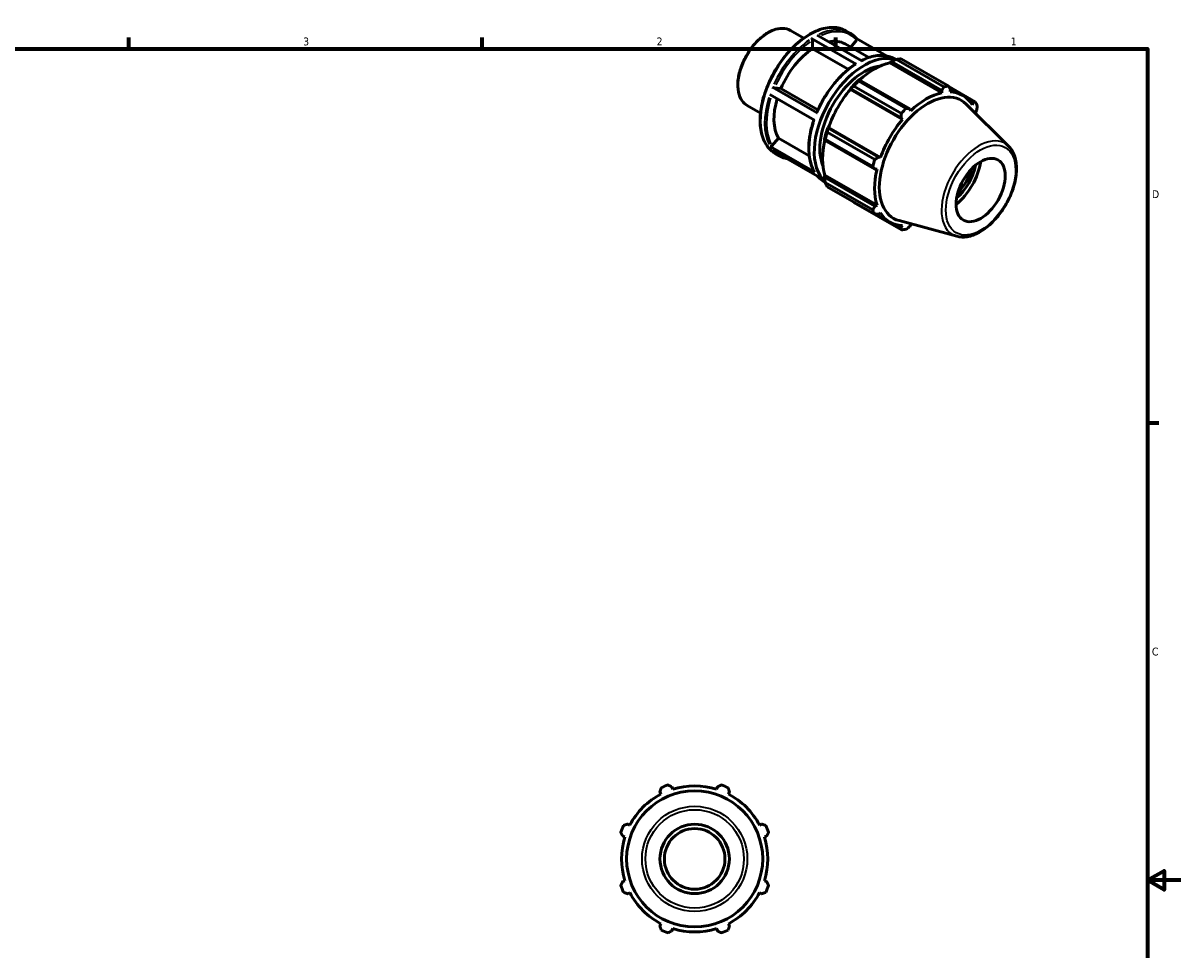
# Model space of a CAD drawing. Header units: inches. Extents: x -1.8 to 36.8, y -2.4 to 21.4.
# Tile 4 of 4: x 20 to 33.9, y 10.2 to 21.3. Entities that reach past the tile are written whole.
import ezdxf

# ---------------------------------------------------------------- set-up
doc = ezdxf.new("R2010")
doc.units = ezdxf.units.IN
doc.header["$MEASUREMENT"] = 0
for name, color, linetype, lineweight in [('Border (ANSI)', 7, 'Continuous', 70), ('Visible (ANSI)', 7, 'Continuous', 50), ('Visible Narrow (ANSI)', 7, 'Continuous', 35)]:
    doc.layers.add(name, color=color, linetype=linetype, lineweight=lineweight)
doc.styles.add('Note Text (ANSI)', font='tahoma.ttf')

# ---------------------------------------------------------------- blocks, each defined once
blk = doc.blocks.new('Borders Default Border')
at = {"layer": 'Border (ANSI)'}
for p, q in [((21.25, 21), (21.25, 21.134)), ((25.5, 21), (25.5, 21.134)), ((29.75, 21), (29.75, 21.134)), ((33.5, 16.5), (33.634, 16.5))]:
    blk.add_line(p, q, dxfattribs=at)
at = {"layer": 'Border (ANSI)', "flags": 128}
for points in [[(0.5, 1), (0.5, 21), (33.5, 21), (33.5, 1), (0.5, 1)], [(33.9, 11), (33.5, 11), (33.7, 11.115), (33.7, 10.885), (33.5, 11)]]:
    blk.add_lwpolyline(points, dxfattribs=at)
at = {"layer": 'Border (ANSI)', "color": 5, "true_color": 0x0000ff, "char_height": 0.0945, "attachment_point": 7, "style": 'Note Text (ANSI)'}
for s, insert in [('3', (23.346, 21.038)), ('2', (27.596, 21.04)), ('1', (31.854, 21.04)), ('D', (33.553, 19.203)), ('C', (33.552, 13.701))]:
    blk.add_mtext(s, dxfattribs=dict(at, insert=insert))

msp = doc.modelspace()

# ---------------------------------------------------------------- linework, layer by layer
at = {"layer": 'Visible (ANSI)'}
for p, q in [((29.2046, 21.2184), (29.3644, 21.1264)), ((29.5267, 21.1616), (30.0622, 20.8532)), ((29.8713, 21.2153), (29.9209, 21.1867)), ((29.9954, 20.8143), (29.4599, 21.1227)), ((29.4717, 20.9998), (29.4717, 21.1022)), ((29.8619, 21.0571), (30.1461, 20.8935)), ((29.931, 21.0173), (29.9996, 21.1026)), ((30.3602, 20.9136), (29.9996, 21.1212)), ((29.9012, 20.7524), (29.4717, 20.9998)), ((30.3998, 20.83), (30.4018, 20.8385)), ((30.3998, 20.83), (31.0258, 20.4695)), ((30.4018, 20.8385), (30.4192, 20.8479)), ((30.4192, 20.8479), (31.0253, 20.4988)), ((30.4564, 20.8783), (30.4729, 20.8688)), ((31.05, 20.5426), (30.4793, 20.8713)), ((30.5376, 20.8769), (31.1083, 20.5483)), ((30.0334, 20.6257), (30.024, 20.621)), ((30.0267, 20.6107), (30.5975, 20.282)), ((30.6395, 20.2766), (30.0334, 20.6257)), ((28.9914, 20.5364), (29.5269, 20.228)), ((29.0134, 20.5287), (29.0901, 20.5216)), ((29.0901, 20.5216), (29.5356, 20.2651)), ((29.9229, 20.5143), (29.9301, 20.5167)), ((29.926, 20.5092), (29.9229, 20.5143)), ((29.926, 20.5092), (30.552, 20.1487)), ((29.9301, 20.5167), (30.5362, 20.1677)), ((30.5391, 20.2205), (29.9684, 20.5491)), ((31.0253, 20.4988), (31.0258, 20.4695)), ((31.4283, 20.3626), (31.1094, 20.5462)), ((31.1176, 20.5303), (31.2775, 20.4382)), ((31.1259, 20.4792), (31.1286, 20.5088)), ((29.4938, 20.1418), (28.9583, 20.4502)), ((31.8294, 19.8284), (31.3183, 20.3341)), ((31.3492, 20.3806), (31.4014, 20.3505)), ((31.4014, 20.3505), (31.3902, 20.3258)), ((28.6851, 20.3163), (28.8449, 20.2243)), ((30.6521, 20.2542), (30.6395, 20.2766)), ((31.4316, 20.234), (31.4442, 20.2557)), ((29.6573, 20.0442), (29.6558, 20.0516)), ((29.6558, 20.0516), (29.6617, 20.0515)), ((29.6617, 20.0515), (30.2877, 19.6909)), ((30.5362, 20.1677), (30.552, 20.1487)), ((28.9832, 19.8305), (29.0599, 19.9258)), ((29.0599, 19.9258), (29.4311, 19.7121)), ((29.6139, 19.9105), (29.6145, 19.9001)), ((30.195, 19.5849), (29.6243, 19.9136)), ((29.6484, 19.9949), (30.2192, 19.6663)), ((30.2634, 19.6952), (29.6573, 20.0442)), ((28.9611, 19.8245), (29.4967, 19.5161)), ((29.5304, 19.4688), (28.9948, 19.7772)), ((29.6145, 19.9001), (30.2206, 19.5511)), ((29.0225, 19.7412), (29.072, 19.7127)), ((30.2877, 19.6909), (30.2634, 19.6952)), ((30.2206, 19.5511), (30.2463, 19.5514)), ((29.6076, 19.4043), (29.6235, 19.3951)), ((29.6139, 19.4738), (29.6202, 19.4798)), ((29.6145, 19.4541), (29.6139, 19.4738)), ((30.2206, 19.105), (29.6145, 19.4541)), ((29.6202, 19.4798), (30.2463, 19.1193)), ((29.6243, 19.3904), (30.195, 19.0617)), ((30.2192, 19.0082), (29.6484, 19.3368)), ((29.9684, 19.1511), (30.5391, 18.8225)), ((30.2463, 19.1193), (30.2206, 19.105)), ((30.2372, 19.009), (30.4004, 18.915)), ((30.2634, 19.0102), (30.2877, 19.0274)), ((30.5362, 18.8519), (30.4827, 18.8827)), ((31.2049, 18.7438), (30.5109, 18.932)), ((30.552, 18.874), (30.5362, 18.8519)), ((30.6395, 18.8619), (30.6521, 18.8838)), ((27.7893, 12.0947), (27.7807, 12.1218)), ((28.3263, 12.1218), (28.3178, 12.0947)), ((27.6346, 12.0612), (27.6477, 12.0361)), ((28.4593, 12.0361), (28.4724, 12.0612)), ((27.274, 11.6624), (27.2488, 11.6754)), ((28.8582, 11.6754), (28.8331, 11.6624)), ((27.1883, 11.5293), (27.2154, 11.5208)), ((28.8917, 11.5208), (28.9187, 11.5293)), ((27.2154, 10.9923), (27.1883, 10.9837)), ((28.9187, 10.9837), (28.8917, 10.9923)), ((27.2488, 10.8376), (27.274, 10.8507)), ((28.8331, 10.8507), (28.8582, 10.8376)), ((27.6477, 10.477), (27.6346, 10.4518)), ((28.4724, 10.4518), (28.4593, 10.477)), ((27.7807, 10.3913), (27.7893, 10.4184)), ((28.3178, 10.4184), (28.3263, 10.3913))]:
    msp.add_line(p, q, dxfattribs=at)
for radius in [0.8183, 0.4173, 0.3643]:
    msp.add_circle((28.0535, 11.2565), radius, dxfattribs=at)
for radius, start, end in [(0.945, 109.79198, 115.20802), (0.8788, 72.5, 107.5), (0.945, 64.79198, 70.20802), (0.8788, 117.5, 152.5), (0.8788, 27.5, 62.5), (0.945, 154.79198, 160.20802), (0.945, 19.79198, 25.20802), (0.8788, 162.5, 197.5), (0.8789, 342.5, 17.5), (0.945, 199.79198, 205.20802), (0.945, 334.79198, 340.20802), (0.8788, 207.5, 242.5), (0.8788, 297.5, 332.5), (0.945, 244.79198, 250.20802), (0.8789, 252.5, 287.5), (0.945, 289.79198, 295.20802)]:
    msp.add_arc((28.0535, 11.2565), radius, start, end, dxfattribs=at)
for centre, major_axis, start_param, end_param in [((29.5082, 20.4429), (0.3537, 0.6142), 0, 0.4696912), ((29.5082, 20.4429), (-0.3537, -0.6142), 3.9980676, 4.9118302), ((30.0933, 20.106), (0.4244, 0.737), 0.1146938, 3.025385), ((30.0933, 20.106), (-0.3773, -0.6551), 3.551452, 5.8733259), ((30.2129, 20.0371), (0.4386, 0.7616), 0.4780318, 1.0719493), ((30.253, 20.014), (0.4716, 0.8189), 0.3435016, 0.4380292), ((30.2129, 20.0371), (-0.4433, -0.7698), 4.2304897, 4.4050227), ((30.253, 20.014), (0.4716, 0.8189), 1.1288997, 1.2234273), ((30.2129, 20.0371), (0.4386, 0.7616), 1.26343, 1.8742952), ((30.8528, 19.6686), (0.4084, 0.7092), 6.1320197, 9.5759436), ((30.8389, 19.6766), (-0.4386, -0.7616), 3.6196245, 4.2304897), ((30.8237, 19.6854), (0.4716, 0.8189), 0.3435016, 0.4380292), ((30.8389, 19.6766), (0.4386, 0.7616), 5.975819, 6.5866842), ((29.5082, 20.4429), (-0.3537, -0.6142), 5.1003126, 5.9590278), ((30.8237, 19.6854), (0.4716, 0.8189), 5.8412887, 5.9358163), ((30.8237, 19.6854), (-0.4716, -0.8189), 4.2704924, 4.36502), ((30.8389, 19.6766), (0.4386, 0.7616), 5.7720634, 5.8012861), ((30.2129, 20.0371), (-0.4433, -0.7698), 5.0158879, 5.1904208), ((30.8389, 19.6766), (-0.4386, -0.7616), 4.4050227, 5.0158879), ((30.253, 20.014), (0.4716, 0.8189), 1.9142979, 2.0088255), ((30.2129, 20.0371), (0.4386, 0.7616), 2.0656152, 2.6596934), ((30.8237, 19.6854), (-0.4716, -0.8189), 5.0558906, 5.1504181), ((31.1271, 19.5107), (0.2631, 0.4569), 4.1155458, 5.3092322), ((30.8389, 19.6766), (-0.4386, -0.7616), 5.1904208, 5.8012861), ((31.1271, 19.5107), (0.2208, 0.3833), 4.1736975, 5.2510805), ((31.1094, 19.5209), (-0.2083, -0.3616), 1.160232, 1.9813606), ((30.253, 20.014), (-0.4716, -0.8189), 5.8412887, 5.9358163), ((30.8237, 19.6854), (-0.4716, -0.8189), 5.8412887, 5.9358163), ((30.8389, 19.6766), (-0.4386, -0.7616), 5.975819, 6.5866842), ((30.8237, 19.6854), (-0.4716, -0.8189), 0.3435016, 0.4380292), ((30.8389, 19.6766), (0.4386, 0.7616), 3.6196245, 3.6527146)]:
    msp.add_ellipse(centre, major_axis=major_axis, ratio=0.5780931, start_param=start_param, end_param=end_param, dxfattribs=at)
msp.add_ellipse((31.4928, 19.3001), major_axis=(0.2083, 0.3616), ratio=0.5780931, dxfattribs=at)
for points, knots in [([(29.2046, 21.2184), (29.1768, 21.2344), (29.1447, 21.2431), (29.0751, 21.2451), (29.0373, 21.238), (28.9593, 21.2085), (28.919, 21.1856), (28.8406, 21.1263), (28.8025, 21.0899), (28.7327, 21.0076), (28.7008, 20.9617), (28.6464, 20.865), (28.6238, 20.8142), (28.5902, 20.7126), (28.5791, 20.6618), (28.5698, 20.5652), (28.5716, 20.5194), (28.5882, 20.4375), (28.6031, 20.4014), (28.6408, 20.3488), (28.6614, 20.3299), (28.6851, 20.3163)], [5.4997209, 5.4997209, 5.4997209, 5.4997209, 5.8008102, 5.8008102, 6.1138493, 6.1138493, 6.4380496, 6.4380496, 6.763359, 6.763359, 7.0877653, 7.0877653, 7.4118085, 7.4118085, 7.7362968, 7.7362968, 8.0616748, 8.0616748, 8.3853139, 8.3853139, 8.6413135, 8.6413135, 8.6413135, 8.6413135]), ([(29.8713, 21.2153), (29.8259, 21.2414), (29.7734, 21.2553), (29.6593, 21.2575), (29.5974, 21.2453), (29.47, 21.1956), (29.4045, 21.1576), (29.2771, 21.06), (29.2153, 21.0003), (29.1017, 20.8654), (29.0499, 20.7902), (28.9614, 20.6319), (28.9247, 20.5488), (28.8701, 20.383), (28.8522, 20.3002), (28.8372, 20.1431), (28.8401, 20.0689), (28.8669, 19.9365), (28.8908, 19.8783), (28.9513, 19.7936), (28.9844, 19.7631), (29.0225, 19.7412)], [5.4997209, 5.4997209, 5.4997209, 5.4997209, 5.8077969, 5.8077969, 6.1238415, 6.1238415, 6.4465442, 6.4465442, 6.7697662, 6.7697662, 7.0924316, 7.0924316, 7.4148843, 7.4148843, 7.7376136, 7.7376136, 8.0608945, 8.0608945, 8.3831946, 8.3831946, 8.6413135, 8.6413135, 8.6413135, 8.6413135]), ([(30.0008, 21.1198), (29.9962, 21.1253), (29.9914, 21.1305), (29.9816, 21.1406), (29.9765, 21.1455), (29.9661, 21.1548), (29.9608, 21.1593), (29.9498, 21.1678), (29.9442, 21.1719), (29.9327, 21.1796), (29.9268, 21.1833), (29.9209, 21.1867)], [5.29685892, 5.29685892, 5.29685892, 5.29685892, 5.3374313, 5.3374313, 5.37800369, 5.37800369, 5.41857608, 5.41857608, 5.45914847, 5.45914847, 5.49972085, 5.49972085, 5.49972085, 5.49972085]), ([(29.4599, 21.1227), (29.4613, 21.1219), (29.463, 21.1205), (29.4657, 21.1176), (29.4672, 21.1157), (29.4692, 21.1121), (29.4702, 21.1099), (29.4713, 21.1061), (29.4717, 21.1039), (29.4717, 21.1022)], [0, 0, 0, 0, 0.01568881, 0.01568881, 0.03139247, 0.03139247, 0.047114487, 0.047114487, 0.062852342, 0.062852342, 0.062852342, 0.062852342]), ([(30.0008, 21.1198), (30.0012, 21.1194), (30.0015, 21.119), (30.0026, 21.1172), (30.0032, 21.1154), (30.0035, 21.1119), (30.0032, 21.1098), (30.002, 21.1063), (30.0008, 21.1042), (29.9996, 21.1026)], [0.010999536, 0.010999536, 0.010999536, 0.010999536, 0.01568881, 0.01568881, 0.03139247, 0.03139247, 0.047114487, 0.047114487, 0.062852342, 0.062852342, 0.062852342, 0.062852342]), ([(30.4564, 20.8783), (30.4348, 20.8908), (30.4116, 20.9005), (30.3626, 20.9142), (30.3369, 20.9181), (30.2837, 20.9203), (30.2562, 20.9186), (30.1999, 20.9095), (30.1711, 20.9021), (30.1141, 20.8824), (30.0858, 20.8703), (30.0576, 20.8559)], [5.49972085, 5.49972085, 5.49972085, 5.49972085, 5.6462906, 5.6462906, 5.79286036, 5.79286036, 5.93943011, 5.93943011, 6.08599986, 6.08599986, 6.22688881, 6.22688881, 6.22688881, 6.22688881]), ([(29.9869, 20.815), (29.9494, 20.7908), (29.9123, 20.7627), (29.84, 20.6998), (29.8047, 20.665), (29.7372, 20.5898), (29.7049, 20.5494), (29.6445, 20.4645), (29.6163, 20.4199), (29.565, 20.3281), (29.5418, 20.2809), (29.5216, 20.2331)], [0.06120104, 0.06120104, 0.06120104, 0.06120104, 0.24824903, 0.24824903, 0.43529703, 0.43529703, 0.62234502, 0.62234502, 0.80939301, 0.80939301, 0.99644101, 0.99644101, 0.99644101, 0.99644101]), ([(29.9869, 20.815), (29.9869, 20.815), (29.987, 20.8151), (29.9881, 20.8157), (29.9896, 20.816), (29.9923, 20.8157), (29.994, 20.8151), (29.9954, 20.8143)], [0.218875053, 0.218875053, 0.218875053, 0.218875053, 0.220021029, 0.220021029, 0.235724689, 0.235724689, 0.251413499, 0.251413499, 0.251413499, 0.251413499]), ([(29.0134, 20.5287), (29.0122, 20.5288), (29.0103, 20.5291), (29.0069, 20.53), (29.0047, 20.5307), (29.0008, 20.532), (28.9985, 20.5329), (28.9949, 20.5346), (28.9929, 20.5356), (28.9914, 20.5364)], [0.188503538, 0.188503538, 0.188503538, 0.188503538, 0.204228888, 0.204228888, 0.219943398, 0.219943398, 0.235645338, 0.235645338, 0.251337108, 0.251337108, 0.251337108, 0.251337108]), ([(29.5269, 20.228), (29.5255, 20.2288), (29.5241, 20.2298), (29.5223, 20.2313), (29.5217, 20.232), (29.5215, 20.2327), (29.5216, 20.2329), (29.5216, 20.2331)], [0, 0, 0, 0, 0.01569177, 0.01569177, 0.03139371, 0.03139371, 0.037788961, 0.037788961, 0.037788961, 0.037788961]), ([(29.4879, 20.1452), (29.4716, 20.0977), (29.4583, 20.0501), (29.4381, 19.9559), (29.4313, 19.9093), (29.4247, 19.8193), (29.4249, 19.7758), (29.4324, 19.6934), (29.4396, 19.6544), (29.4611, 19.5825), (29.4753, 19.5494), (29.4928, 19.5199)], [1.11066215, 1.11066215, 1.11066215, 1.11066215, 1.29559931, 1.29559931, 1.48269152, 1.48269152, 1.66978373, 1.66978373, 1.85687595, 1.85687595, 2.04396816, 2.04396816, 2.04396816, 2.04396816]), ([(28.9832, 19.8305), (28.9819, 19.8289), (28.9801, 19.8272), (28.9766, 19.825), (28.9744, 19.824), (28.9705, 19.8229), (28.9683, 19.8227), (28.9646, 19.8231), (28.9626, 19.8237), (28.9611, 19.8245)], [0.188503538, 0.188503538, 0.188503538, 0.188503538, 0.204228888, 0.204228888, 0.219943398, 0.219943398, 0.235645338, 0.235645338, 0.251337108, 0.251337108, 0.251337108, 0.251337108]), ([(31.2049, 18.7438), (31.244, 18.7331), (31.2865, 18.7318), (31.3772, 18.7468), (31.4258, 18.7646), (31.5234, 18.8182), (31.5725, 18.8547), (31.6649, 18.942), (31.7083, 18.9926), (31.7853, 19.1029), (31.8189, 19.1625), (31.8732, 19.2847), (31.8939, 19.3475), (31.9202, 19.4704), (31.9258, 19.5305), (31.9203, 19.6425), (31.9093, 19.6944), (31.8744, 19.7736), (31.8543, 19.8037), (31.8294, 19.8284)], [2.5092938, 2.5092938, 2.5092938, 2.5092938, 2.7998745, 2.7998745, 3.118485, 3.118485, 3.4493773, 3.4493773, 3.7795791, 3.7795791, 4.1082644, 4.1082644, 4.437029, 4.437029, 4.7674011, 4.7674011, 5.0980222, 5.0980222, 5.3485553, 5.3485553, 5.3485553, 5.3485553]), ([(29.072, 19.7127), (29.0936, 19.7002), (29.1168, 19.6905), (29.1501, 19.6812), (29.1591, 19.6791), (29.1682, 19.6774)], [2.3581282, 2.3581282, 2.3581282, 2.3581282, 2.50469795, 2.50469795, 2.55748066, 2.55748066, 2.55748066, 2.55748066]), ([(29.4967, 19.5161), (29.4952, 19.517), (29.4938, 19.5183), (29.4929, 19.5198), (29.4929, 19.5198), (29.4928, 19.5199)], [0, 0, 0, 0, 0.01569177, 0.01569177, 0.016481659, 0.016481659, 0.016481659, 0.016481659]), ([(29.5288, 19.4698), (29.533, 19.4649), (29.5374, 19.4601), (29.5468, 19.4504), (29.5519, 19.4455), (29.5623, 19.4362), (29.5677, 19.4317), (29.5786, 19.4232), (29.5842, 19.4191), (29.5957, 19.4114), (29.6016, 19.4077), (29.6076, 19.4043)], [2.15877573, 2.15877573, 2.15877573, 2.15877573, 2.19583865, 2.19583865, 2.23641104, 2.23641104, 2.27698342, 2.27698342, 2.31755581, 2.31755581, 2.3581282, 2.3581282, 2.3581282, 2.3581282])]:
    msp.add_open_spline(points, degree=3, knots=knots, dxfattribs=at)
for points, weights in [([(30.4192, 20.8479), (30.4483, 20.8595), (30.4793, 20.8713)], [1.00596429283, 1.01140197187, 1.01603894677]), ([(30.0267, 20.6107), (30.0299, 20.6185), (30.0334, 20.6257)], [1.01603894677, 1.01140197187, 1.00596429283]), ([(29.9301, 20.5167), (29.9486, 20.5328), (29.9684, 20.5491)], [1.00596429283, 1.01140197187, 1.01603894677]), ([(31.0253, 20.4988), (31.0375, 20.5202), (31.05, 20.5426)], [1.00224309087, 1.00152978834, 1]), ([(31.1083, 20.5483), (31.1188, 20.5281), (31.1286, 20.5088)], [1, 1.00152978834, 1.00224309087]), ([(31.4014, 20.3505), (31.4147, 20.3564), (31.4283, 20.3626)], [1.00224309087, 1.00152978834, 1]), ([(30.5362, 20.1677), (30.5377, 20.1935), (30.5391, 20.2205)], [1.00224309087, 1.00152978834, 1]), ([(30.5975, 20.282), (30.619, 20.2792), (30.6395, 20.2766)], [1, 1.00152978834, 1.00224309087]), ([(31.4525, 20.309), (31.4484, 20.2818), (31.4442, 20.2557)], [1, 1.00152978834, 1.00224309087]), ([(29.6145, 19.9001), (29.619, 19.9069), (29.6243, 19.9136)], [1.00596429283, 1.01140197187, 1.01603894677]), ([(29.6484, 19.9949), (29.6527, 20.0202), (29.6573, 20.0442)], [1.01603894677, 1.01140197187, 1.00596429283]), ([(30.2192, 19.6663), (30.2418, 19.681), (30.2634, 19.6952)], [1, 1.00152978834, 1.00224309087]), ([(30.2206, 19.5511), (30.2082, 19.5676), (30.195, 19.5849)], [1.00224309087, 1.00152978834, 1]), ([(29.6243, 19.3904), (29.619, 19.423), (29.6145, 19.4541)], [1.01603894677, 1.01140197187, 1.00596429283]), ([(29.9684, 19.1511), (29.9674, 19.1524), (29.9664, 19.1537)], [1.01603894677, 1.01580391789, 1.01556683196]), ([(30.195, 19.0617), (30.2082, 19.0838), (30.2206, 19.105)], [1, 1.00152978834, 1.00224309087]), ([(30.2634, 19.0102), (30.2418, 19.0092), (30.2192, 19.0082)], [1.00224309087, 1.00152978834, 1]), ([(30.5391, 18.8225), (30.5377, 18.8374), (30.5362, 18.8519)], [1, 1.00152978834, 1.00224309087]), ([(30.6395, 18.8619), (30.619, 18.8453), (30.5975, 18.8281)], [1.00224309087, 1.00152978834, 1]), ([(27.7336, 12.1457), (27.7576, 12.1335), (27.7807, 12.1218)], [1, 1.00152978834, 1.00224309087]), ([(28.3263, 12.1218), (28.3494, 12.1335), (28.3735, 12.1457)], [1.00224309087, 1.00152978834, 1]), ([(27.6346, 12.0612), (27.6427, 12.0859), (27.6511, 12.1115)], [1.00224309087, 1.00152978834, 1]), ([(28.456, 12.1115), (28.4644, 12.0859), (28.4724, 12.0612)], [1, 1.00152978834, 1.00224309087]), ([(27.1883, 11.5293), (27.1766, 11.5525), (27.1644, 11.5765)], [1.00224309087, 1.00152978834, 1]), ([(27.1985, 11.659), (27.2242, 11.6674), (27.2488, 11.6754)], [1, 1.00152978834, 1.00224309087]), ([(28.8582, 11.6754), (28.8829, 11.6674), (28.9085, 11.659)], [1.00224309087, 1.00152978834, 1]), ([(28.9427, 11.5765), (28.9305, 11.5525), (28.9187, 11.5293)], [1, 1.00152978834, 1.00224309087]), ([(27.1644, 10.9366), (27.1766, 10.9606), (27.1883, 10.9837)], [1, 1.00152978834, 1.00224309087]), ([(28.9187, 10.9837), (28.9305, 10.9606), (28.9427, 10.9366)], [1.00224309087, 1.00152978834, 1]), ([(27.2488, 10.8376), (27.2242, 10.8457), (27.1985, 10.8541)], [1.00224309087, 1.00152978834, 1]), ([(28.9085, 10.8541), (28.8829, 10.8457), (28.8582, 10.8376)], [1, 1.00152978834, 1.00224309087]), ([(27.6511, 10.4015), (27.6427, 10.4272), (27.6346, 10.4518)], [1, 1.00152978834, 1.00224309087]), ([(28.4724, 10.4518), (28.4644, 10.4272), (28.456, 10.4015)], [1.00224309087, 1.00152978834, 1]), ([(27.7807, 10.3913), (27.7576, 10.3796), (27.7336, 10.3674)], [1.00224309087, 1.00152978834, 1]), ([(28.3735, 10.3674), (28.3494, 10.3796), (28.3263, 10.3913)], [1, 1.00152978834, 1.00224309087])]:
    msp.add_rational_spline(points, weights, degree=2, dxfattribs=at)
at = {"layer": 'Visible Narrow (ANSI)'}
for radius in [0.633, 0.5922]:
    msp.add_circle((28.0535, 11.2565), radius, dxfattribs=at)
for centre, major_axis, start_param, end_param in [((29.4469, 20.4782), (-0.4244, -0.737), 3.2986723, 6.1261057), ((28.9449, 20.7673), (-0.2597, -0.451), 3.2986723, 6.1261057), ((29.4964, 20.4497), (0.4244, 0.737), 0.036656, 0.6964641), ((29.5082, 20.4429), (0.4161, 0.7226), 6.1271117, 6.9481765), ((29.4964, 20.4497), (-0.4244, -0.737), 4.032684, 4.8751089), ((29.5082, 20.4429), (0.4161, 0.7226), 0.8921993, 1.7326189), ((30.032, 20.1413), (0.4244, 0.737), 0.036656, 0.6964641), ((30.032, 20.1413), (0.4244, 0.737), 0.8910914, 1.7335163), ((29.4964, 20.4497), (-0.4244, -0.737), 5.0798816, 5.9223065), ((29.5082, 20.4429), (-0.4161, -0.7226), 5.0861555, 5.921681), ((30.032, 20.1413), (-0.4244, -0.737), 5.0798816, 5.9223065), ((31.4694, 19.3136), (0.3159, 0.5486), 0.0210306, 3.1205621), ((29.4964, 20.4497), (-0.4244, -0.737), 6.0904231, 6.2730399), ((29.5082, 20.4429), (-0.4161, -0.7226), 6.2448756, 6.321495), ((30.032, 20.1413), (-0.4244, -0.737), 6.0904231, 6.2730399)]:
    msp.add_ellipse(centre, major_axis=major_axis, ratio=0.5780931, start_param=start_param, end_param=end_param, dxfattribs=at)
msp.add_ellipse((31.4928, 19.3001), major_axis=(-0.2955, -0.5132), ratio=0.5780931, dxfattribs=at)

# ---------------------------------------------------------------- block references
msp.add_blockref('Borders Default Border', (0, 0))

doc.saveas('drawing.dxf')
